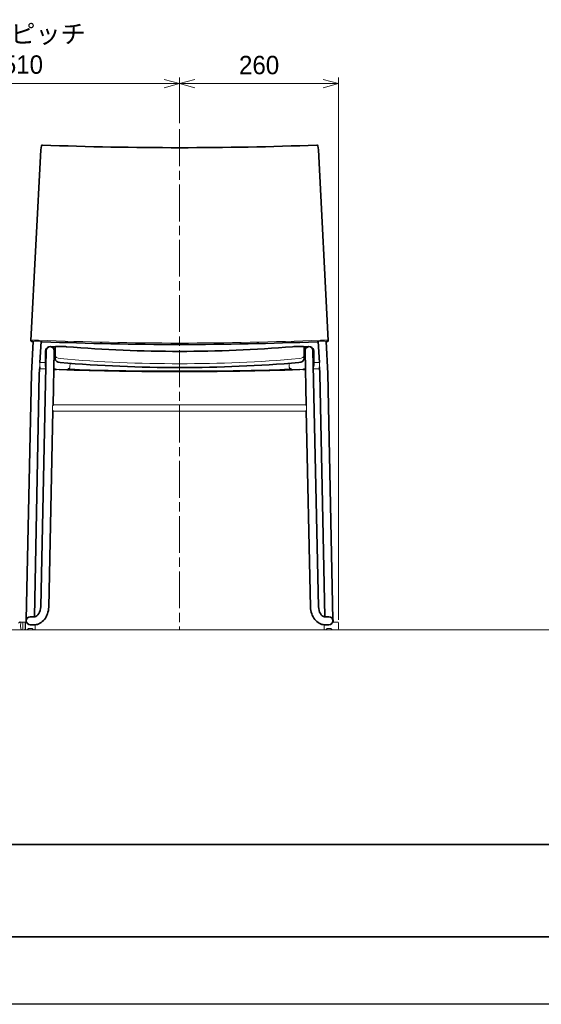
# Model space of a CAD drawing. Header units: millimetres. Extents: x 0 to 4200, y 0 to 2970.
# Tile 2 of 5: x 1030 to 1880, y 0 to 1603. Entities that reach past the tile are written whole.
import ezdxf

# ---------------------------------------------------------------- set-up
doc = ezdxf.new("R2010")
doc.units = ezdxf.units.MM
doc.header["$LTSCALE"] = 10
doc.header["$PDMODE"] = 3
doc.linetypes.add('ACISOTGB', pattern=[9, 4, -1, 1, -1, 1, -1])
doc.linetypes.add('AM_ISO08W050x2', pattern=[9, 6, -0.75, 1.5, -0.75])
doc.layers.get('0').update_dxf_attribs({"lineweight": 35})
doc.layers.get('Defpoints').update_dxf_attribs({"lineweight": 35})
for name, color, linetype, lineweight in [('中心線', 1, 'AM_ISO08W050x2', 13), ('中線', 3, 'Continuous', 20), ('中線2', 2, 'Continuous', 20), ('中線3', 211, 'Continuous', 20), ('図枠', 7, 'Continuous', 35), ('太線', 7, 'Continuous', 35), ('寸法線', 1, 'Continuous', 13), ('想像線', 130, 'ACISOTGB', 13), ('細線', 1, 'Continuous', 13)]:
    doc.layers.add(name, color=color, linetype=linetype, lineweight=lineweight)
doc.styles.get("Standard").update_dxf_attribs({"font": 'HGPGothicM.ttf'})
doc.dimstyles.new('AICHI_JIS$0', dxfattribs={"dimtxt": 3, "dimasz": 2.5, "dimexe": 1, "dimexo": 1, "dimgap": 1.5, "dimtad": 3, "dimdec": 8, "dimdsep": 46, "dimtxsty": 'STANDARD', "dimblk": 'OPEN30', "dimcen": 0, "dimclrd": 1, "dimclre": 1, "dimclrt": 2, "dimazin": 2, "dimtp": 0.1, "dimtm": 0.1, "dimtfac": 0.71, "dimtdec": 8, "dimtmove": 0, "dimatfit": 3, "dimldrblk": 'OPEN30', "dimfxl": 20, "dimlwd": -1, "dimlwe": -1, "dimarcsym": 1})

# ---------------------------------------------------------------- blocks, each defined once
blk = doc.blocks.new('AICHI_SEIHIN_A3')
at = {"layer": '図枠'}
for p, q in [((23, 26), (408, 26)), ((408, 11), (23, 11))]:
    blk.add_line(p, q, dxfattribs=at)
at = {"layer": '図枠', "color": 1, "lineweight": 25}
blk.add_line((420, 0), (0, 0), dxfattribs=at)
blk = doc.blocks.new('_Open30')
at = {"color": 0, "linetype": 'ByBlock', "lineweight": -2}
for p, q in [((-1, 0.268), (0, 0)), ((0, 0), (-1, -0.268)), ((0, 0), (-1, 0))]:
    blk.add_line(p, q, dxfattribs=at)
blk = doc.blocks.new('*D35')
at = {"layer": 'Defpoints', "color": 0, "transparency": 16777216}
for p in [(1290.3, 1499.4), (779.7, 1425), (1290.3, 1425)]:
    blk.add_point(p, dxfattribs=at)
at = {"layer": '寸法線', "color": 1, "linetype": 'ByBlock', "transparency": 16777216}
for p, q in [((779.7, 1435), (779.7, 1509.4)), ((1290.3, 1435), (1290.3, 1509.4)), ((804.7, 1499.4), (1265.3, 1499.4))]:
    blk.add_line(p, q, dxfattribs=at)
at = {"layer": '寸法線', "color": 1, "transparency": 16777216, "xscale": 25, "yscale": 25, "zscale": 25, "rotation": 180}
blk.add_blockref('_Open30', (779.7, 1499.4), dxfattribs=at)
at = {"layer": '寸法線', "color": 1, "transparency": 16777216, "xscale": 25, "yscale": 25, "zscale": 25}
blk.add_blockref('_Open30', (1290.3, 1499.4), dxfattribs=at)
at = {"layer": '寸法線', "color": 211, "transparency": 16777216, "insert": (1035, 1555.2), "char_height": 30, "attachment_point": 5}
blk.add_mtext('連結ピッチ\\P510', dxfattribs=at)
blk = doc.blocks.new('*D36')
at = {"layer": 'Defpoints', "color": 0, "transparency": 16777216}
for p in [(1549.4, 1499.4), (1290.3, 1425), (1549.4, 616.3)]:
    blk.add_point(p, dxfattribs=at)
at = {"layer": '寸法線', "color": 1, "linetype": 'ByBlock', "transparency": 16777216}
for p, q in [((1290.3, 1435), (1290.3, 1509.4)), ((1549.4, 626.3), (1549.4, 1509.4)), ((1315.3, 1499.4), (1524.4, 1499.4))]:
    blk.add_line(p, q, dxfattribs=at)
at = {"layer": '寸法線', "color": 1, "transparency": 16777216, "xscale": 25, "yscale": 25, "zscale": 25, "rotation": 180}
blk.add_blockref('_Open30', (1290.3, 1499.4), dxfattribs=at)
at = {"layer": '寸法線', "color": 1, "transparency": 16777216, "xscale": 25, "yscale": 25, "zscale": 25}
blk.add_blockref('_Open30', (1549.4, 1499.4), dxfattribs=at)
at = {"layer": '寸法線', "color": 211, "transparency": 16777216, "insert": (1419.8, 1529.4), "char_height": 30, "attachment_point": 5}
blk.add_mtext('260', dxfattribs=at)

msp = doc.modelspace()

# ---------------------------------------------------------------- linework, layer by layer
at = {"layer": '中心線'}
msp.add_line((1290.282064, 1425.02213743), (1290.282064, 610), dxfattribs=at)
at = {"layer": '中線'}
for p, q in [((4080, 610), (230, 610)), ((1031.27621845, 616.3), (1031.44566622, 621.15234925)), ((1031.27621845, 616.3), (1031.44566622, 611.44765075)), ((1040.22621845, 622.6), (1032.94475246, 622.6)), ((1032.94475246, 610), (1041.3548981, 610)), ((1034.80677068, 621.15234925), (1034.97621845, 616.3)), ((1034.80677068, 611.44765075), (1034.97621845, 616.3)), ((1038.97621845, 616.3), (1039.1156893, 621.62617695)), ((1038.97621845, 616.3), (1039.1156893, 610.97382305)), ((1043.39043201, 611.41421356), (1042.41555828, 610.43933983)), ((1044.80464557, 612), (1049.14779132, 612)), ((1050.56200489, 611.41421356), (1051.53687862, 610.43933983)), ((1052.59753879, 610), (1053.83709027, 610)), ((1054.97621845, 616.3), (1054.8367476, 610.97382305)), ((1054.97621845, 616.3), (1054.9284163, 618.12549046)), ((1525.58790955, 616.3), (1525.6357117, 618.12549046)), ((1525.58790955, 616.3), (1525.7273804, 610.97382305)), ((1527.96658921, 610), (1526.72703773, 610)), ((1530.00212311, 611.41421356), (1529.02724938, 610.43933983)), ((1535.75948243, 612), (1531.41633668, 612)), ((1537.17369599, 611.41421356), (1538.14856972, 610.43933983)), ((1547.71937554, 610), (1539.2092299, 610)), ((1540.33790955, 622.6), (1547.71937554, 622.6)), ((1549.21846178, 621.15234925), (1549.38790955, 616.3)), ((1549.21846178, 611.44765076), (1549.38790955, 616.3))]:
    msp.add_line(p, q, dxfattribs=at)
for centre, radius, start, end in [((1079.25037353, 1063.29648763), 6.96914033, 342.4522475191, 3.9905752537), ((1290.28206401, 3662.18460683), 2606.33901051, 265.52770682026, 265.53287766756), ((1290.28206399, 3662.18460683), 2606.33901051, 274.46712233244, 274.47229317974), ((1501.31375447, 1063.29648763), 6.96914033, 176.0094247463, 197.5477524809), ((1290.282064, 3661.24402403), 2614.23550539, 265.51287503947, 265.54881436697), ((1290.282064, 3336.72195949), 2293.53406046, 265.1315036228, 270), ((1290.282064, 3336.72195949), 2293.53406046, 270, 274.8684963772), ((1290.282064, 3661.24402403), 2614.23550539, 274.45118563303, 274.48712496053), ((1032.94475246, 621.1), 1.5, 90, 178.0000000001), ((1032.94475246, 611.5), 1.5, 181.9999999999, 270), ((1033.30768444, 621.1), 1.5, 2, 90), ((1033.30768444, 611.5), 1.5, 270, 358), ((1040.11534662, 621.6), 1, 89.9999999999, 178.5), ((1040.11534662, 611), 1, 181.5, 270.0000000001), ((1041.3548981, 611.5), 1.5, 270, 315), ((1044.80464557, 610), 2, 90, 135), ((1049.14779132, 610), 2, 45, 90), ((1052.59753879, 611.5), 1.5, 225, 270), ((1053.83709027, 611), 1, 270, 358.5), ((1526.72703773, 611), 1, 181.5, 270), ((1527.96658921, 611.5), 1.5, 270, 315), ((1531.41633668, 610), 2, 90, 135), ((1535.75948243, 610), 2, 45, 90), ((1539.2092299, 611.5), 1.5, 225, 270), ((1547.71937554, 621.1), 1.5, 2, 90), ((1547.71937554, 611.5), 1.5, 270.0000000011, 358.0000000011)]:
    msp.add_arc(centre, radius, start, end, dxfattribs=at)
for centre, major_axis, start_param, end_param in [((1097.282064, 1057.11701237), (10, 0), 3.1415926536, 4.5466187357), ((1483.282064, 1057.11701237), (-10, 0), 1.7365665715, 3.1415926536)]:
    msp.add_ellipse(centre, major_axis=major_axis, ratio=0.5732886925, start_param=start_param, end_param=end_param, dxfattribs=at)
at = {"layer": '中線2'}
for p, q in [((1087.282064, 1054.1065756), (1087.42075785, 1054.1065756)), ((1087.282064, 1052.8065756), (1087.48223694, 1052.8065756)), ((1111.88133822, 1043.91859849), (1111.66644096, 1037.76474624)), ((1468.68278978, 1043.91859849), (1468.89768703, 1037.76474624)), ((1493.282064, 1052.8065756), (1493.08189106, 1052.8065756)), ((1493.282064, 1054.1065756), (1493.14337015, 1054.1065756)), ((1087.282064, 1034.77769387), (1088.282064, 1034.77769387)), ((1088.282064, 1034.77769387), (1088.282064, 1034.36717075)), ((1090.83353416, 1033.66717075), (1106.23059384, 1033.66717075)), ((1108.782064, 1035.54501508), (1109.36784206, 1035.54501508)), ((1108.782064, 1035.54501508), (1108.782064, 1034.36717075)), ((1471.782064, 1035.54501508), (1471.19628594, 1035.54501508)), ((1471.782064, 1035.54501508), (1471.782064, 1034.36717075)), ((1489.73059384, 1033.66717075), (1474.33353416, 1033.66717075)), ((1493.282064, 1034.77769387), (1492.282064, 1034.77769387)), ((1492.282064, 1034.77769387), (1492.282064, 1034.36717075)), ((1083.432064, 974.98104367), (1083.432064, 967.21895633)), ((1290.282064, 976.1), (1084.182064, 976.1)), ((1290.282064, 966.1), (1084.182064, 966.1)), ((1290.282064, 976.1), (1496.382064, 976.1)), ((1290.282064, 966.1), (1496.382064, 966.1)), ((1497.132064, 974.98104367), (1497.132064, 967.21895633))]:
    msp.add_line(p, q, dxfattribs=at)
for centre, radius, start, end in [((1087.282064, 1060.6065756), 7.8, 258.3940879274, 269.9999999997), ((1087.282064, 1060.6065756), 6.5, 256.2892814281, 269.9999999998), ((1493.282064, 1060.6065756), 6.5, 270.0000000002, 283.7107185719), ((1493.282064, 1060.6065756), 7.8, 270.0000000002, 281.6059120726), ((1087.282064, 1042.57769387), 7.8, 255.4788889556, 269.9999999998), ((1090.83353416, 1038.66717075), 5, 239.3165828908, 269.9999999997), ((1106.23059384, 1038.66717075), 5, 270.0000000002, 300.6834171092), ((1109.36784206, 1037.84501508), 2.3, 269.9999999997, 358), ((1471.19628594, 1037.84501508), 2.3, 182, 270.0000000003), ((1474.33353416, 1038.66717075), 5, 239.3165828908, 269.9999999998), ((1489.73059384, 1038.66717075), 5, 270.0000000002, 300.6834171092), ((1493.282064, 1042.57769387), 7.8, 270.0000000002, 284.5211110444)]:
    msp.add_arc(centre, radius, start, end, dxfattribs=at)
for centre, major_axis, start_param, end_param in [((1083.432064, 976.1), (0, -1.11895633), 0, 1.5707963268), ((1083.432064, 966.1), (0, -1.11895633), 1.5707963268, 3.1415926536), ((1497.132064, 976.1), (0, 1.11895633), 1.5707963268, 3.1415926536), ((1497.132064, 966.1), (0, 1.11895633), 0, 1.5707963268)]:
    msp.add_ellipse(centre, major_axis=major_axis, ratio=0.6702674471, start_param=start_param, end_param=end_param, dxfattribs=at)
at = {"layer": '中線3'}
for p, q in [((1062.282064, 1045.01548749), (1062.282064, 1035.01548749)), ((1062.282064, 1045.01548749), (1071.782064, 1045.01548749)), ((1518.282064, 1045.01548749), (1508.782064, 1045.01548749)), ((1518.282064, 1045.01548749), (1518.282064, 1035.01548749)), ((1062.282064, 1035.01548749), (1072.32305492, 1035.01548749)), ((1108.782064, 1035.01548749), (1111.85060536, 1035.01548749)), ((1111.85060536, 1035.01548749), (1134.83268192, 1033.41233888)), ((1468.71352264, 1035.01548749), (1445.73144608, 1033.41233888)), ((1471.782064, 1035.01548749), (1468.71352264, 1035.01548749)), ((1518.282064, 1035.01548749), (1508.24107308, 1035.01548749))]:
    msp.add_line(p, q, dxfattribs=at)
for start, end in [(268.507927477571, 270), (270, 271.492072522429)]:
    msp.add_arc((1290.282064, 7001.33944691), 5969.95129605, start, end, dxfattribs=at)
at = {"layer": '太線'}
for p, q in [((1064.26296179, 1391.33131329), (1065.09297298, 1398.0051945)), ((1516.30116621, 1391.33131329), (1515.47115501, 1398.0051945)), ((1047.99245667, 1080.87158097), (1064.26296179, 1391.33131329)), ((1532.57167133, 1080.87158097), (1516.30116621, 1391.33131329)), ((1048.69962837, 1027.48959187), (1051.42900777, 1079.56925319)), ((1048.82712436, 1079.44769079), (1049.04417007, 1079.34068706)), ((1062.63596214, 1045.01548749), (1064.44667221, 1079.56589375)), ((1517.92816586, 1045.01548749), (1516.11745579, 1079.56589375)), ((1531.86449963, 1027.48959187), (1529.13512023, 1079.56925319)), ((1531.73700364, 1079.44769079), (1531.51995793, 1079.34068706)), ((1072.96162571, 1064.6505602), (1063.96865506, 647.30084128)), ((1071.782064, 1063.79198722), (1071.782064, 1041.19643035)), ((1072.94289908, 1063.78148669), (1071.782064, 1063.78148669)), ((1081.13144001, 1070.79198722), (1087.78362203, 1070.79198722)), ((1085.95860876, 1064.37050373), (1084.04256801, 975.45004597)), ((1087.282064, 1063.78148669), (1085.94591674, 1063.78148669)), ((1087.282064, 1057.11701237), (1087.282064, 1069.67256164)), ((1088.782064, 1071.17256164), (1098.282064, 1071.17256164)), ((1491.782064, 1071.17256164), (1482.282064, 1071.17256164)), ((1499.43268799, 1070.79198722), (1492.78050597, 1070.79198722)), ((1493.282064, 1057.11701237), (1493.282064, 1069.67256164)), ((1493.282064, 1063.78148669), (1494.61821126, 1063.78148669)), ((1494.60551924, 1064.37050373), (1496.52155999, 975.45004597)), ((1507.60250229, 1064.6505602), (1516.59547294, 647.30084128)), ((1507.62122892, 1063.78148669), (1508.782064, 1063.78148669)), ((1508.782064, 1063.79198722), (1508.782064, 1041.19643035)), ((1087.28573721, 1056.96164089), (1087.58164943, 1050.70445887)), ((1493.27839079, 1056.96164089), (1492.98247857, 1050.70445887)), ((1040.5088398, 626.26429498), (1048.69962837, 1027.48959187)), ((1053.61026658, 631.1), (1061.69268153, 1027.01662128)), ((1061.69268153, 1027.01662128), (1062.282064, 1038.26270867)), ((1518.87144647, 1027.01662128), (1518.282064, 1038.26270867)), ((1526.95386142, 631.1), (1518.87144647, 1027.01662128)), ((1540.0552882, 626.26429498), (1531.86449963, 1027.48959187)), ((1083.86087642, 967.01802307), (1076.95547475, 646.5491193)), ((1496.70325158, 967.01802307), (1503.60865325, 646.5491193)), ((1046.97621845, 631.1), (1054.3179816, 631.1)), ((1533.58790955, 631.1), (1526.2461464, 631.1)), ((1040.23591416, 623.61468), (1040.22621845, 622.6)), ((1040.22621845, 622.6), (1041.93140886, 620.50123235)), ((1054.37942858, 618.1), (1046.97621845, 618.1)), ((1526.18469942, 618.1), (1533.58790955, 618.1)), ((1540.33790955, 622.6), (1538.63271914, 620.50123235)), ((1540.32821384, 623.61468), (1540.33790955, 622.6))]:
    msp.add_line(p, q, dxfattribs=at)
for centre, radius, start, end in [((1066.58150546, 1397.82007004), 1.5, 87.7986366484, 172.9106915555), ((1290.282064, 7217.30029522), 5822.27815779, 267.798636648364, 270), ((1290.282064, 7217.30029522), 5822.27815779, 270, 272.201363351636), ((1513.98262254, 1397.82007004), 1.5, 7.0893084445, 92.2013633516), ((1049.49040097, 1080.79307703), 1.5, 176.9999999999, 243.756662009), ((1066.03263085, 1069.09561151), 10, 87.6738514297, 94.4645936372), ((1290.282064, 6589.58822074), 5515.04538053, 267.67385142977, 270), ((1290.282064, 6589.58822074), 5515.04538053, 270, 272.32614857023), ((1514.53149715, 1069.09561151), 10, 85.5354063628, 92.3261485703), ((1531.07372703, 1080.79307703), 1.5, 296.243337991, 3.0000000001), ((1078.782064, 1063.79198722), 7, 102.702528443, 180), ((1079.46011724, 1064.51053196), 6.5, 358.7655927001, 178.7655927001), ((1088.782064, 1069.67256164), 1.5, 90, 180), ((1098.282064, 973.9139905), 97.25857115, 85.394438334, 90), ((1290.282064, 3328.43820437), 2265.08105414, 265.33570467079, 270), ((1290.282064, 3328.43820437), 2265.08105414, 270, 274.66429532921), ((1482.282064, 973.9139905), 97.25857115, 90, 94.605561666), ((1491.782064, 1069.67256164), 1.5, 0, 90), ((1501.10401076, 1064.51053196), 6.5, 1.2344072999, 181.2344072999), ((1501.782064, 1063.79198722), 7, 0, 77.297471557), ((1290.282064, 3354.99121361), 2317.9481123, 265.19024376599, 270), ((1290.282064, 3354.99121361), 2317.9481123, 270, 274.80975623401), ((1078.782064, 1041.19643035), 7, 180, 204.1463466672), ((1290.282064, 7009.13715236), 5978.68725834, 268.035235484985, 268.076557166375), ((1290.282064, 7009.13715236), 5978.68725834, 268.120257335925, 270), ((1290.282064, 7009.13715236), 5978.68725834, 270, 271.879742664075), ((1290.282064, 7009.13715236), 5978.68725834, 271.923442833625, 271.964764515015), ((1501.782064, 1041.19643035), 7, 335.8536533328, 0), ((1046.97621845, 624.35734), 6.74266, 90, 172.8217994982), ((1046.97621845, 624.6), 6.5, 90, 270), ((1533.58790955, 624.6), 6.5, 270, 90), ((1533.58790955, 624.35734), 6.74266, 7.1782005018, 90), ((1065.35880778, 623.60787428), 25.12289454, 176.3668187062, 179.9844787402), ((1515.20532022, 623.60787428), 25.12289454, 0.0155212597, 3.6331812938)]:
    msp.add_arc(centre, radius, start, end, dxfattribs=at)
for centre, major_axis, ratio, start_param, end_param in [((1057.9306011, 1079.4294473), (-8.976, 0), 0.0701728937, 0.1413885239, 0.7558778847), ((1057.9306011, 1079.4294473), (-8.976, 0), 0.0701728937, 2.378359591, 2.5250960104), ((1522.6335269, 1079.4294473), (8.976, 0), 0.0701728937, -2.5250960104, -2.378359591), ((1522.6335269, 1079.4294473), (8.976, 0), 0.0701728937, -0.7558778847, -0.1413885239), ((1097.57797622, 1050.85983036), (10, 0), 0.5732886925, -3.114487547, -1.7365665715), ((1482.98615178, 1050.85983036), (-10, 0), 0.5732886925, 1.7365665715, 3.114487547), ((1056.12784401, 644.36233119), (-2.89700222, -13.1689148), 0.5536354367, 0.1454292, 1.9153481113), ((1056.15761927, 644.36233119), (-5.69727738, -25.898137), 0.7726205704, 0.1918140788, 1.8224952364), ((1524.40650873, 644.36233119), (-5.69727738, 25.898137), 0.7726205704, 1.3190974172, 2.9497785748), ((1524.43628399, 644.36233119), (2.89700222, -13.1689148), 0.5536354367, -1.9153481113, -0.1454292)]:
    msp.add_ellipse(centre, major_axis=major_axis, ratio=ratio, start_param=start_param, end_param=end_param, dxfattribs=at)
at = {"layer": '想像線'}
for p, q in [((1029.72621845, 622.6), (1028.02102803, 620.50123235)), ((1037.10768444, 610), (1028.59753879, 610)), ((1029.71652274, 623.61468), (1029.72621845, 622.6)), ((1029.72621845, 622.6), (1037.10768444, 622.6)), ((1038.60677068, 621.15234925), (1038.77621845, 616.3)), ((1038.60677068, 611.44765076), (1038.77621845, 616.3))]:
    msp.add_line(p, q, dxfattribs=at)
for centre, start, end in [((1037.10768444, 621.1), 2, 90), ((1037.10768444, 611.5), 270.0000000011, 358.0000000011)]:
    msp.add_arc(centre, 1.5, start, end, dxfattribs=at)
at = {"layer": '細線'}
for centre, radius, start, end in [((1290.282064, 6589.58822074), 5512.66008331, 267.61201782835, 270), ((1290.282064, 6589.58822074), 5512.66008331, 270, 272.38798217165), ((1078.782064, 1041.48497295), 7, 180, 204.2647891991), ((1290.282064, 7408.96574459), 6377.99235812, 268.334700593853, 270), ((1290.282064, 7408.96574459), 6377.99235812, 270, 271.665299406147), ((1501.782064, 1041.48497295), 7, 335.7352108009, 0)]:
    msp.add_arc(centre, radius, start, end, dxfattribs=at)
for centre, major_axis, ratio, start_param, end_param in [((1058.01245923, 1080.99139337), (8.976, 0), 0.0842074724, 1.2794092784, 3.115783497), ((1057.9306011, 1079.4294473), (-6.8, 0), 0.0701728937, 2.8442440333, 6.5731787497), ((1522.6335269, 1079.4294473), (6.8, 0), 0.0701728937, -0.2899934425, 3.4389412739), ((1522.55166877, 1080.99139337), (-8.976, 0), 0.0842074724, -3.115783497, -1.2794092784)]:
    msp.add_ellipse(centre, major_axis=major_axis, ratio=ratio, start_param=start_param, end_param=end_param, dxfattribs=at)

# ---------------------------------------------------------------- block references
at = {"lineweight": 0, "xscale": 10, "yscale": 10, "zscale": 10}
msp.add_blockref('AICHI_SEIHIN_A3', (0, 0), dxfattribs=at)

# ---------------------------------------------------------------- dimensions: what is measured, and where the dimension line sits
at = {"layer": '寸法線'}
for base, p1, p2, text, override, picture, middle in [((1290.282064, 1499.37837533), (779.6703729, 1425.02213743), (1290.282064, 1425.02213743), '連結ピッチ\\P510', {"dimscale": 10, "dimclrt": 211, "dimtdec": 2}, '*D35', (1034.97621845, 1555.21593878)), ((1549.38790955, 1499.37837533), (1290.282064, 1425.02213743), (1549.38790955, 616.3), '260', {"dimscale": 10, "dimdec": 0, "dimclrt": 211, "dimtdec": 2}, '*D36', (1419.83498678, 1529.37837533))]:
    dim = msp.add_linear_dim(base=base, p1=p1, p2=p2, text=text, dimstyle='AICHI_JIS$0', override=override, dxfattribs=at)
    dim.commit()
    dim.dimension.update_dxf_attribs({"geometry": picture, "text_midpoint": middle})

doc.saveas('drawing.dxf')
